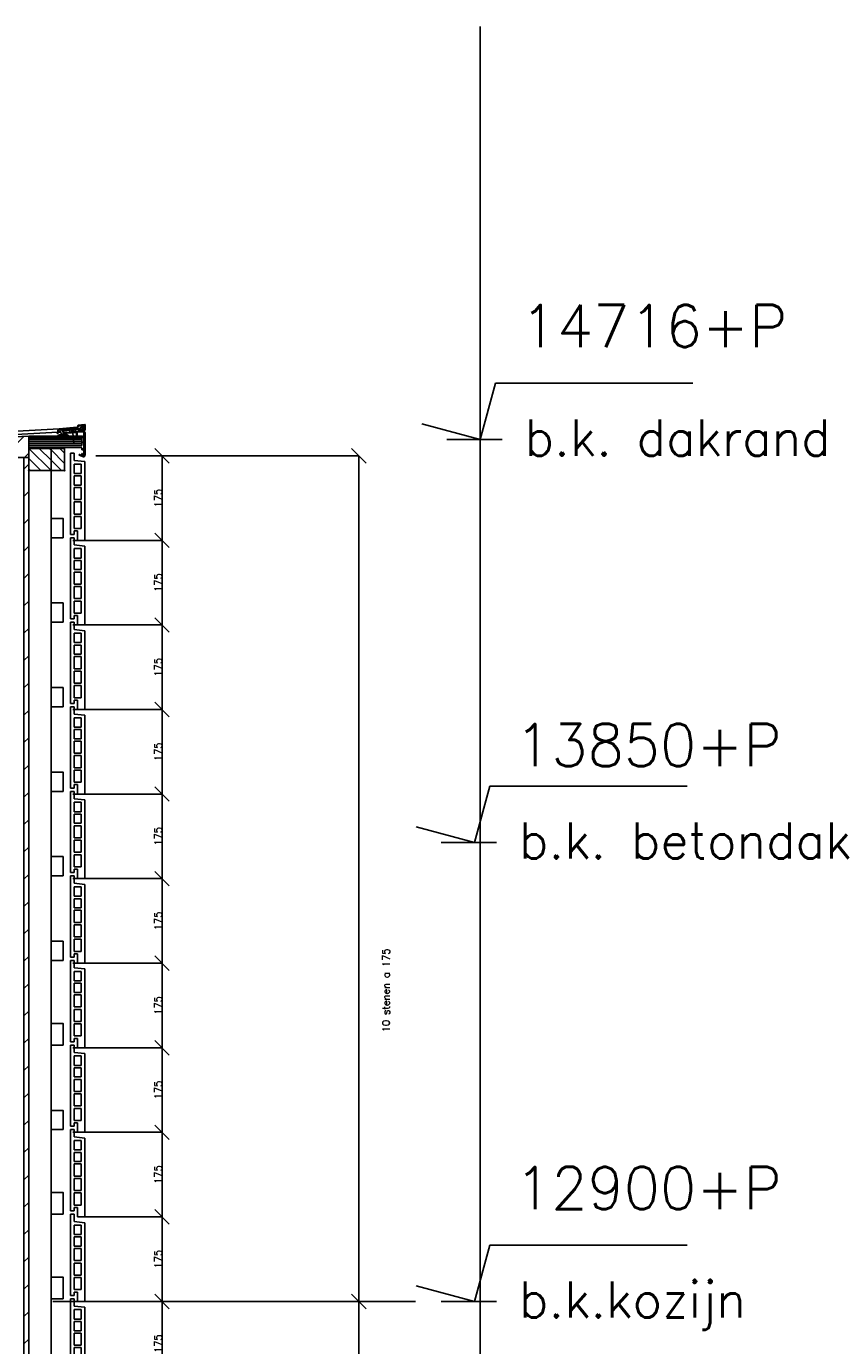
# Model space of a CAD drawing. Extents: x 0 to 317513, y 0 to 193913.
# Tile 66 of 69: x 275103 to 276781, y 105254 to 107985. Entities that reach past the tile are written whole.
import ezdxf

# ---------------------------------------------------------------- set-up
doc = ezdxf.new("R2010")
doc.units = 0
doc.header["$LTSCALE"] = 20
doc.header["$MEASUREMENT"] = 0
doc.header["$PDSIZE"] = -1
for name, pattern in [('CENTER', [5.421053, 3.388158, -0.677632, 0.677632, -0.677632]), ('DASHDOT', [25, 12.5, -6.25, 0, -6.25]), ('DD1', [2.66667, 1.66667, -0.5, 0, -0.5]), ('HIDDEN', [9.375, 6.25, -3.125])]:
    doc.linetypes.add(name, pattern=pattern)
doc.layers.get('0').update_dxf_attribs({"linetype": 'CONTINUOUS'})
doc.layers.get('DEFPOINTS').update_dxf_attribs({"linetype": 'CONTINUOUS'})
for name, color, linetype in [('A--A25--_F--3-', 9, 'CONTINUOUS'), ('A--A42--_F--3-', 9, 'CONTINUOUS'), ('A--A42--_F-23-', 9, 'CONTINUOUS'), ('A--L21D3_BUITENWAND', 3, 'CONTINUOUS'), ('A--L21D4_BUITENWAND', 4, 'CONTINUOUS'), ('A--L25--', 7, 'CONTINUOUS'), ('A--L25--_F-23-', 7, 'CONTINUOUS'), ('A--L27DC4_DAKEN', 4, 'HIDDEN'), ('A--L31--', 2, 'CONTINUOUS'), ('A--L42--', 7, 'CONTINUOUS'), ('A--L42--_F--3-', 7, 'CONTINUOUS'), ('A--L42--_F-23-', 7, 'CONTINUOUS'), ('A--L47', 7, 'CONTINUOUS'), ('A--M$1A-_F123-', 1, 'CONTINUOUS'), ('A--M01A1_MAATVOERING', 1, 'CONTINUOUS'), ('A--M01B1_HOOGTE_MAATV', 1, 'CONTINUOUS'), ('A--T01B2_HOOGTE_MAATV', 2, 'CONTINUOUS'), ('A--T01B3_HOOGTE_MAATV', 3, 'CONTINUOUS'), ('STRAMIEN', 8, 'DD1'), ('X--LR---_CP', 7, 'CONTINUOUS')]:
    doc.layers.add(name, color=color, linetype=linetype)
doc.styles.add('HOOGTEXT', font='ROMANS.shx', dxfattribs={"height": 2.5})
doc.styles.add('MAATLIJN', font='ROMANS')
doc.dimstyles.new('ALFA25', dxfattribs={"dimscale": 0.3, "dimtxt": 50, "dimasz": 100, "dimexe": 0, "dimexo": 0, "dimgap": 2, "dimtad": 1, "dimdec": 0, "dimzin": 0, "dimdsep": 46, "dimtxsty": 'MAATLIJN', "dimblk1": 'OBLIQUE', "dimblk2": 'OBLIQUE', "dimsah": 1, "dimcen": 0, "dimclrd": 1, "dimclre": 1, "dimclrt": 2, "dimadec": 0, "dimazin": 0, "dimtfac": 0.75, "dimtdec": 4, "dimtix": 1, "dimtmove": 2, "dimatfit": 3, "dimldrblk": 'OBLIQUE', "dimfxl": 0, "dimtvp": 1.5, "dimtolj": 1, "dimtzin": 0, "dimarcsym": 0})
pattern_1 = [(45, (0, 0), (-10.6066, 10.6066), [])]

# ---------------------------------------------------------------- blocks, each defined once
blk = doc.blocks.new('E100606D_8713350')
at = {"color": 0}
blk.add_lwpolyline([(17.9, 1.6), (20.2, 1.6), (20, 1.8, -0.57735), (20.2, 2.1), (21.5, 2.1), (22.8, 2.1, -0.57735), (23, 1.8), (22.9, 1.6), (25.2, 1.6), (25, 1.8, -0.57735), (25.2, 2.1), (26.5, 2.1), (27.8, 2.1, -0.57735), (28, 1.8), (27.9, 1.6), (30.2, 1.6), (30, 1.8, -0.57735), (30.2, 2.1), (31.5, 2.1), (32.8, 2.1, -0.57735), (33, 1.8), (32.9, 1.6), (35.2, 1.6), (35, 1.8, -0.57735), (35.2, 2.1), (36.5, 2.1), (37.8, 2.1, -0.57735), (38, 1.8), (37.9, 1.6), (40.2, 1.6), (40, 1.8, -0.57735), (40.2, 2.1), (41.5, 2.1), (42.8, 2.1, -0.57735), (43, 1.8), (42.9, 1.6), (45.2, 1.6), (45, 1.8, -0.57735), (45.2, 2.1), (46.5, 2.1), (47.8, 2.1, -0.57735), (48, 1.8), (47.9, 1.6), (50.2, 1.6), (50, 1.8, -0.57735), (50.2, 2.1), (51.5, 2.1), (52.8, 2.1, -0.57735), (53, 1.8), (52.9, 1.6), (55.2, 1.6), (55, 1.8, -0.57735), (55.2, 2.1), (56.5, 2.1), (57.8, 2.1, -0.57735), (58, 1.8), (57.9, 1.6), (60.2, 1.6), (60, 1.8, -0.57735), (60.2, 2.1), (61.5, 2.1), (62.8, 2.1, -0.57735), (63, 1.8), (62.9, 1.6), (65.2, 1.6), (65, 1.8, -0.57735), (65.2, 2.1), (66.5, 2.1), (67.8, 2.1, -0.57735), (68, 1.8), (67.9, 1.6), (70.2, 1.6), (70, 1.8, -0.57735), (70.2, 2.1), (71.5, 2.1), (72.8, 2.1, -0.57735), (73, 1.8), (72.9, 1.6), (78.3, 0.6, -0.912623), (78.3, 0.1), (-5.3, 0.1, 0.414214), (-5.8, -0.4), (-5.8, -1.4, -0.414214), (-6.3, -1.9, -0.414214), (-6.8, -1.4), (-6.8, -0.4, 0.414214), (-7.3, 0.1), (-9.5, 0.1, 0.414214), (-10, -0.4), (-10, -24.7, 0.414214), (-9.5, -25.2), (-7.3, -25.2, 0.414214), (-6.8, -24.7), (-6.8, -23.7, -0.414214), (-6.3, -23.2, -0.414214), (-5.8, -23.7), (-5.8, -25.7, -0.414214), (-6.3, -26.2), (-9.5, -26.2, 0.414214), (-10, -26.7), (-10, -38.7, 0.534511), (-9.3, -39.1), (-1, -35.7, -0.534511), (0, -36.4, -0.303347), (-0.4, -37.1), (-9.4, -40.8, -0.534511), (-11.5, -39.4), (-11.5, 12.6, -0.414214), (-10, 14.1), (0, 14.1, -0.414214), (0.5, 13.6), (0.5, 13.1, -0.414214), (0, 12.6), (-9.5, 12.6, 0.414214), (-10, 12.1), (-10, 2.6, 0.414214), (-9.5, 2.1), (-8.5, 2.1), (-7.2, 2.1, -0.57735), (-7, 1.8), (-7.1, 1.6), (-4.8, 1.6), (-5, 1.8, -0.57735), (-4.8, 2.1), (-3.5, 2.1), (-2.2, 2.1, -0.57735), (-2, 1.8), (-2.1, 1.6), (0.2, 1.6), (0, 1.8, -0.57735), (0.2, 2.1), (1.5, 2.1), (2.8, 2.1, -0.57735), (3, 1.8), (2.9, 1.6), (5.2, 1.6), (5, 1.8, -0.57735), (5.2, 2.1), (6.5, 2.1), (7.8, 2.1, -0.57735), (8, 1.8), (7.9, 1.6), (10.2, 1.6), (10, 1.8, -0.57735), (10.2, 2.1), (11.5, 2.1), (12.8, 2.1, -0.57735), (13, 1.8), (12.9, 1.6), (15.2, 1.6), (15, 1.8, -0.57735), (15.2, 2.1), (16.5, 2.1), (17.8, 2.1, -0.57735), (18, 1.8)], format="xyb", close=True, dxfattribs=at)
blk = doc.blocks.new('HOOGTEP')
at = {"layer": 'A--M01A1_MAATVOERING'}
for p, q in [((0, 0), (0.624, 2.33)), ((0.624, 2.33), (8.794, 2.33)), ((-2.415, 0.647), (0, 0))]:
    blk.add_line(p, q, dxfattribs=at)
at = {"layer": 'A--M01B1_HOOGTE_MAATV'}
blk.add_line((-1.379, 0), (0.911, 0), dxfattribs=at)
at = {"layer": 'A--T01B2_HOOGTE_MAATV', "style": 'HOOGTEXT', "flags": 4}
blk.add_attdef('TEKST', (1.84, -0.671), '', height=1.5, dxfattribs=at)
at = {"layer": 'A--T01B3_HOOGTE_MAATV', "style": 'HOOGTEXT', "flags": 4}
blk.add_attdef('HOOGTE', (1.673, 3.819), '', height=1.75, dxfattribs=at)
blk = doc.blocks.new('ARGETON175')
at = {"layer": 'A--L21D3_BUITENWAND'}
for p, q in [((0, 168), (-8, 168)), ((-8, 153), (-8, 168)), ((0, 0), (0, 168)), ((-8, 153), (-30, 150.5)), ((-30, 150.5), (-30, -12.5)), ((-22, 145.5), (-22, 126)), ((-8, 145.5), (-22, 145.5)), ((-8, 126), (-8, 145.5)), ((-8, 126), (-22, 126)), ((-8, 121), (-22, 121)), ((-22, 121), (-22, 102)), ((-8, 102), (-8, 121)), ((-22, 102), (-8, 102)), ((-22, 97), (-22, 72)), ((-22, 97), (-8, 97)), ((-8, 72), (-8, 97)), ((-22, 72), (-8, 72)), ((-22, 67), (-22, 42)), ((-22, 67), (-8, 67)), ((-8, 42), (-8, 67)), ((-22, 42), (-8, 42)), ((-22, 37), (-22, 12)), ((-22, 37), (-8, 37)), ((-8, 12), (-8, 37)), ((-22, 12), (-8, 12)), ((-15, 7), (-15, -12.5)), ((-15, 7), (-8, 7)), ((-8, 7), (-8, 0)), ((-8, 0), (0, 0)), ((-30, -12.5), (-15, -12.5))]:
    blk.add_line(p, q, dxfattribs=at)
blk = doc.blocks.new('*U600')
at = {"layer": 'A--A42--_F-23-', "linetype": 'Continuous'}
h = blk.add_hatch(dxfattribs=at)
h.set_pattern_fill('ALFALINE', color=256, scale=40, style=0)
h.set_pattern_definition([(45, (-275102.83, -101910.898), (-28.284271, 28.284271), [])])
h.paths.add_polyline_path([(0, 0), (-5, 0), (-5, 5181.5), (0, 5181.5), (5, 5181.5), (5, 0)])
at = {"layer": 'A--L42--_F-23-', "color": 2, "linetype": 'Continuous'}
for points in [[(0, 0), (-5, 0), (-5, 5181.5), (0, 5181.5)], [(0, 0), (5, 0), (5, 5181.5), (0, 5181.5)]]:
    blk.add_lwpolyline(points, dxfattribs=at)
blk = doc.blocks.new('_OBLIQUE')
at = {"color": 0, "linetype": 'ByBlock'}
blk.add_line((-0.5, -0.5), (0.5, 0.5), dxfattribs=at)
blk = doc.blocks.new('*D229')
at = {"color": 1, "linetype": 'ByBlock'}
for p, q in [((275223.8, 105345.9), (275383.4, 105345.9)), ((275383.4, 105170.9), (275383.4, 105345.9)), ((275223.8, 105170.9), (275383.4, 105170.9))]:
    blk.add_line(p, q, dxfattribs=at)
at = {"layer": 'DEFPOINTS', "color": 0, "linetype": 'ByBlock'}
for p in [(275223.8, 105345.9), (275383.4, 105345.9), (275223.8, 105170.9)]:
    blk.add_point(p, dxfattribs=at)
at = {"color": 1, "linetype": 'ByBlock', "xscale": 30, "yscale": 30, "zscale": 30}
for p, rotation in [((275383.4, 105345.9), 90), ((275383.4, 105170.9), 270)]:
    blk.add_blockref('_OBLIQUE', p, dxfattribs=dict(at, rotation=rotation))
at = {"color": 2, "linetype": 'ByBlock', "insert": (275375.3, 105258.4), "char_height": 15, "attachment_point": 5, "rotation": 90, "style": 'MAATLIJN'}
blk.add_mtext('\\A1;175', dxfattribs=at)
blk = doc.blocks.new('*D230')
at = {"color": 1, "linetype": 'ByBlock'}
for p, q in [((275216.3, 105520.9), (275383.4, 105520.9)), ((275383.4, 105345.9), (275383.4, 105520.9)), ((275223.8, 105345.9), (275383.4, 105345.9))]:
    blk.add_line(p, q, dxfattribs=at)
at = {"layer": 'DEFPOINTS', "color": 0, "linetype": 'ByBlock'}
for p in [(275216.3, 105520.9), (275383.4, 105520.9), (275223.8, 105345.9)]:
    blk.add_point(p, dxfattribs=at)
at = {"color": 1, "linetype": 'ByBlock', "xscale": 30, "yscale": 30, "zscale": 30}
for p, rotation in [((275383.4, 105520.9), 90), ((275383.4, 105345.9), 270)]:
    blk.add_blockref('_OBLIQUE', p, dxfattribs=dict(at, rotation=rotation))
at = {"color": 2, "linetype": 'ByBlock', "insert": (275375.3, 105433.4), "char_height": 15, "attachment_point": 5, "rotation": 90, "style": 'MAATLIJN'}
blk.add_mtext('\\A1;175', dxfattribs=at)
blk = doc.blocks.new('*D231')
at = {"color": 1, "linetype": 'ByBlock'}
for p, q in [((275198.8, 105695.9), (275383.4, 105695.9)), ((275383.4, 105520.9), (275383.4, 105695.9)), ((275216.3, 105520.9), (275383.4, 105520.9))]:
    blk.add_line(p, q, dxfattribs=at)
at = {"layer": 'DEFPOINTS', "color": 0, "linetype": 'ByBlock'}
for p in [(275198.8, 105695.9), (275383.4, 105695.9), (275216.3, 105520.9)]:
    blk.add_point(p, dxfattribs=at)
at = {"color": 1, "linetype": 'ByBlock', "xscale": 30, "yscale": 30, "zscale": 30}
for p, rotation in [((275383.4, 105695.9), 90), ((275383.4, 105520.9), 270)]:
    blk.add_blockref('_OBLIQUE', p, dxfattribs=dict(at, rotation=rotation))
at = {"color": 2, "linetype": 'ByBlock', "insert": (275375.3, 105608.4), "char_height": 15, "attachment_point": 5, "rotation": 90, "style": 'MAATLIJN'}
blk.add_mtext('\\A1;175', dxfattribs=at)
blk = doc.blocks.new('*D232')
at = {"color": 1, "linetype": 'ByBlock'}
for p, q in [((275198.8, 105870.9), (275383.4, 105870.9)), ((275383.4, 105695.9), (275383.4, 105870.9)), ((275198.8, 105695.9), (275383.4, 105695.9))]:
    blk.add_line(p, q, dxfattribs=at)
at = {"layer": 'DEFPOINTS', "color": 0, "linetype": 'ByBlock'}
for p in [(275198.8, 105870.9), (275383.4, 105870.9), (275198.8, 105695.9)]:
    blk.add_point(p, dxfattribs=at)
at = {"color": 1, "linetype": 'ByBlock', "xscale": 30, "yscale": 30, "zscale": 30}
for p, rotation in [((275383.4, 105870.9), 90), ((275383.4, 105695.9), 270)]:
    blk.add_blockref('_OBLIQUE', p, dxfattribs=dict(at, rotation=rotation))
at = {"color": 2, "linetype": 'ByBlock', "insert": (275375.3, 105783.4), "char_height": 15, "attachment_point": 5, "rotation": 90, "style": 'MAATLIJN'}
blk.add_mtext('\\A1;175', dxfattribs=at)
blk = doc.blocks.new('*D233')
at = {"color": 1, "linetype": 'ByBlock'}
for p, q in [((275198.8, 106045.9), (275383.4, 106045.9)), ((275383.4, 105870.9), (275383.4, 106045.9)), ((275198.8, 105870.9), (275383.4, 105870.9))]:
    blk.add_line(p, q, dxfattribs=at)
at = {"layer": 'DEFPOINTS', "color": 0, "linetype": 'ByBlock'}
for p in [(275198.8, 106045.9), (275383.4, 106045.9), (275198.8, 105870.9)]:
    blk.add_point(p, dxfattribs=at)
at = {"color": 1, "linetype": 'ByBlock', "xscale": 30, "yscale": 30, "zscale": 30}
for p, rotation in [((275383.4, 106045.9), 90), ((275383.4, 105870.9), 270)]:
    blk.add_blockref('_OBLIQUE', p, dxfattribs=dict(at, rotation=rotation))
at = {"color": 2, "linetype": 'ByBlock', "insert": (275375.3, 105958.4), "char_height": 15, "attachment_point": 5, "rotation": 90, "style": 'MAATLIJN'}
blk.add_mtext('\\A1;175', dxfattribs=at)
blk = doc.blocks.new('*D234')
at = {"color": 1, "linetype": 'ByBlock'}
for p, q in [((275198.8, 106220.9), (275383.4, 106220.9)), ((275383.4, 106045.9), (275383.4, 106220.9)), ((275198.8, 106045.9), (275383.4, 106045.9))]:
    blk.add_line(p, q, dxfattribs=at)
at = {"layer": 'DEFPOINTS', "color": 0, "linetype": 'ByBlock'}
for p in [(275198.8, 106220.9), (275383.4, 106220.9), (275198.8, 106045.9)]:
    blk.add_point(p, dxfattribs=at)
at = {"color": 1, "linetype": 'ByBlock', "xscale": 30, "yscale": 30, "zscale": 30}
for p, rotation in [((275383.4, 106220.9), 90), ((275383.4, 106045.9), 270)]:
    blk.add_blockref('_OBLIQUE', p, dxfattribs=dict(at, rotation=rotation))
at = {"color": 2, "linetype": 'ByBlock', "insert": (275375.3, 106133.4), "char_height": 15, "attachment_point": 5, "rotation": 90, "style": 'MAATLIJN'}
blk.add_mtext('\\A1;175', dxfattribs=at)
blk = doc.blocks.new('*D235')
at = {"color": 1, "linetype": 'ByBlock'}
for p, q in [((275198.8, 106745.9), (275383.4, 106745.9)), ((275383.4, 106570.9), (275383.4, 106745.9)), ((275198.8, 106570.9), (275383.4, 106570.9))]:
    blk.add_line(p, q, dxfattribs=at)
at = {"layer": 'DEFPOINTS', "color": 0, "linetype": 'ByBlock'}
for p in [(275198.8, 106745.9), (275383.4, 106745.9), (275198.8, 106570.9)]:
    blk.add_point(p, dxfattribs=at)
at = {"color": 1, "linetype": 'ByBlock', "xscale": 30, "yscale": 30, "zscale": 30}
for p, rotation in [((275383.4, 106745.9), 90), ((275383.4, 106570.9), 270)]:
    blk.add_blockref('_OBLIQUE', p, dxfattribs=dict(at, rotation=rotation))
at = {"color": 2, "linetype": 'ByBlock', "insert": (275375.3, 106658.4), "char_height": 15, "attachment_point": 5, "rotation": 90, "style": 'MAATLIJN'}
blk.add_mtext('\\A1;175', dxfattribs=at)
blk = doc.blocks.new('*D236')
at = {"color": 1, "linetype": 'ByBlock'}
for p, q in [((275198.8, 106395.9), (275383.4, 106395.9)), ((275383.4, 106220.9), (275383.4, 106395.9)), ((275198.8, 106220.9), (275383.4, 106220.9))]:
    blk.add_line(p, q, dxfattribs=at)
at = {"layer": 'DEFPOINTS', "color": 0, "linetype": 'ByBlock'}
for p in [(275198.8, 106395.9), (275383.4, 106395.9), (275198.8, 106220.9)]:
    blk.add_point(p, dxfattribs=at)
at = {"color": 1, "linetype": 'ByBlock', "xscale": 30, "yscale": 30, "zscale": 30}
for p, rotation in [((275383.4, 106395.9), 90), ((275383.4, 106220.9), 270)]:
    blk.add_blockref('_OBLIQUE', p, dxfattribs=dict(at, rotation=rotation))
at = {"color": 2, "linetype": 'ByBlock', "insert": (275375.3, 106308.4), "char_height": 15, "attachment_point": 5, "rotation": 90, "style": 'MAATLIJN'}
blk.add_mtext('\\A1;175', dxfattribs=at)
blk = doc.blocks.new('*D237')
at = {"color": 1, "linetype": 'ByBlock'}
for p, q in [((275198.8, 106570.9), (275383.4, 106570.9)), ((275383.4, 106395.9), (275383.4, 106570.9)), ((275198.8, 106395.9), (275383.4, 106395.9))]:
    blk.add_line(p, q, dxfattribs=at)
at = {"layer": 'DEFPOINTS', "color": 0, "linetype": 'ByBlock'}
for p in [(275198.8, 106570.9), (275383.4, 106570.9), (275198.8, 106395.9)]:
    blk.add_point(p, dxfattribs=at)
at = {"color": 1, "linetype": 'ByBlock', "xscale": 30, "yscale": 30, "zscale": 30}
for p, rotation in [((275383.4, 106570.9), 90), ((275383.4, 106395.9), 270)]:
    blk.add_blockref('_OBLIQUE', p, dxfattribs=dict(at, rotation=rotation))
at = {"color": 2, "linetype": 'ByBlock', "insert": (275375.3, 106483.4), "char_height": 15, "attachment_point": 5, "rotation": 90, "style": 'MAATLIJN'}
blk.add_mtext('\\A1;175', dxfattribs=at)
blk = doc.blocks.new('*D239')
at = {"color": 1, "linetype": 'ByBlock'}
for p, q in [((275291.1, 105345.9), (275790.7, 105345.9)), ((275790.7, 103595.9), (275790.7, 105345.9)), ((275291.1, 103595.9), (275790.7, 103595.9))]:
    blk.add_line(p, q, dxfattribs=at)
at = {"layer": 'DEFPOINTS', "color": 0, "linetype": 'ByBlock'}
for p in [(275291.1, 105345.9), (275790.7, 105345.9), (275291.1, 103595.9)]:
    blk.add_point(p, dxfattribs=at)
at = {"color": 1, "linetype": 'ByBlock', "xscale": 30, "yscale": 30, "zscale": 30}
for p, rotation in [((275790.7, 105345.9), 90), ((275790.7, 103595.9), 270)]:
    blk.add_blockref('_OBLIQUE', p, dxfattribs=dict(at, rotation=rotation))
at = {"color": 2, "linetype": 'ByBlock', "insert": (275782.6, 104470.9), "char_height": 15, "attachment_point": 5, "rotation": 90, "style": 'MAATLIJN'}
blk.add_mtext('\\A1;10 stenen a 175', dxfattribs=at)
blk = doc.blocks.new('*D240')
at = {"color": 1, "linetype": 'ByBlock'}
for p, q in [((275291.1, 107095.9), (275790.7, 107095.9)), ((275790.7, 105345.9), (275790.7, 107095.9)), ((275291.1, 105345.9), (275790.7, 105345.9))]:
    blk.add_line(p, q, dxfattribs=at)
at = {"layer": 'DEFPOINTS', "color": 0, "linetype": 'ByBlock'}
for p in [(275291.1, 107095.9), (275790.7, 107095.9), (275291.1, 105345.9)]:
    blk.add_point(p, dxfattribs=at)
at = {"color": 1, "linetype": 'ByBlock', "xscale": 30, "yscale": 30, "zscale": 30}
for p, rotation in [((275790.7, 107095.9), 90), ((275790.7, 105345.9), 270)]:
    blk.add_blockref('_OBLIQUE', p, dxfattribs=dict(at, rotation=rotation))
at = {"color": 2, "linetype": 'ByBlock', "insert": (275846.9, 105989.6), "char_height": 15, "attachment_point": 5, "rotation": 90, "style": 'MAATLIJN'}
blk.add_mtext('\\A1;10 stenen a 175', dxfattribs=at)
blk = doc.blocks.new('*D241')
at = {"color": 1, "linetype": 'ByBlock'}
for p, q in [((275198.8, 106920.9), (275383.4, 106920.9)), ((275383.4, 106745.9), (275383.4, 106920.9)), ((275198.8, 106745.9), (275383.4, 106745.9))]:
    blk.add_line(p, q, dxfattribs=at)
at = {"layer": 'DEFPOINTS', "color": 0, "linetype": 'ByBlock'}
for p in [(275198.8, 106920.9), (275383.4, 106920.9), (275198.8, 106745.9)]:
    blk.add_point(p, dxfattribs=at)
at = {"color": 1, "linetype": 'ByBlock', "xscale": 30, "yscale": 30, "zscale": 30}
for p, rotation in [((275383.4, 106920.9), 90), ((275383.4, 106745.9), 270)]:
    blk.add_blockref('_OBLIQUE', p, dxfattribs=dict(at, rotation=rotation))
at = {"color": 2, "linetype": 'ByBlock', "insert": (275375.3, 106833.4), "char_height": 15, "attachment_point": 5, "rotation": 90, "style": 'MAATLIJN'}
blk.add_mtext('\\A1;175', dxfattribs=at)
blk = doc.blocks.new('*D242')
at = {"color": 1, "linetype": 'ByBlock'}
for p, q in [((275198.8, 106745.9), (275383.4, 106745.9)), ((275383.4, 106570.9), (275383.4, 106745.9)), ((275198.8, 106570.9), (275383.4, 106570.9))]:
    blk.add_line(p, q, dxfattribs=at)
at = {"layer": 'DEFPOINTS', "color": 0, "linetype": 'ByBlock'}
for p in [(275198.8, 106745.9), (275383.4, 106745.9), (275198.8, 106570.9)]:
    blk.add_point(p, dxfattribs=at)
at = {"color": 1, "linetype": 'ByBlock', "xscale": 30, "yscale": 30, "zscale": 30}
for p, rotation in [((275383.4, 106745.9), 90), ((275383.4, 106570.9), 270)]:
    blk.add_blockref('_OBLIQUE', p, dxfattribs=dict(at, rotation=rotation))
at = {"color": 2, "linetype": 'ByBlock', "insert": (275375.3, 106658.4), "char_height": 15, "attachment_point": 5, "rotation": 90, "style": 'MAATLIJN'}
blk.add_mtext('\\A1;175', dxfattribs=at)
blk = doc.blocks.new('*D243')
at = {"color": 1, "linetype": 'ByBlock'}
for p, q in [((275246.6, 107095.9), (275383.4, 107095.9)), ((275383.4, 106920.9), (275383.4, 107095.9)), ((275198.8, 106920.9), (275383.4, 106920.9))]:
    blk.add_line(p, q, dxfattribs=at)
at = {"layer": 'DEFPOINTS', "color": 0, "linetype": 'ByBlock'}
for p in [(275246.6, 107095.9), (275383.4, 107095.9), (275198.8, 106920.9)]:
    blk.add_point(p, dxfattribs=at)
at = {"color": 1, "linetype": 'ByBlock', "xscale": 30, "yscale": 30, "zscale": 30}
for p, rotation in [((275383.4, 107095.9), 90), ((275383.4, 106920.9), 270)]:
    blk.add_blockref('_OBLIQUE', p, dxfattribs=dict(at, rotation=rotation))
at = {"color": 2, "linetype": 'ByBlock', "insert": (275375.3, 107008.4), "char_height": 15, "attachment_point": 5, "rotation": 90, "style": 'MAATLIJN'}
blk.add_mtext('\\A1;175', dxfattribs=at)
blk = doc.blocks.new('Q020261-')
at = {"layer": 'A--A25--_F--3-'}
h = blk.add_hatch(dxfattribs=at)
h.set_pattern_fill('ALFALINE', color=256, scale=15, style=0, pattern_type=2)
h.set_pattern_definition(pattern_1)
h.paths.add_polyline_path([(0, 0), (0, 46), (46, 46), (46, 0)])
at = {"layer": 'A--L25--_F-23-', "color": 2, "linetype": 'Continuous'}
blk.add_lwpolyline([(0, 0), (0, 46), (46, 46), (46, 0)], close=True, dxfattribs=at)
at = {"layer": 'X--LR---_CP'}
for p in [(0, 0), (0, 0), (46, 0)]:
    blk.add_point(p, dxfattribs=at)
blk = doc.blocks.new('Q020259-')
at = {"layer": 'A--A25--_F--3-'}
h = blk.add_hatch(dxfattribs=at)
h.set_pattern_fill('ALFALINE', color=256, scale=15, style=0, pattern_type=2)
h.set_pattern_definition(pattern_1)
h.paths.add_polyline_path([(0, 0), (0, 46), (28, 46), (28, 0)])
at = {"layer": 'A--L25--_F-23-', "color": 2, "linetype": 'Continuous'}
blk.add_lwpolyline([(0, 0), (0, 46), (28, 46), (28, 0)], close=True, dxfattribs=at)
at = {"layer": 'X--LR---_CP'}
for p in [(0, 0), (0, 0), (28, 0)]:
    blk.add_point(p, dxfattribs=at)

msp = doc.modelspace()

# ---------------------------------------------------------------- hatches: boundary and pattern name
at = {"layer": 'A--A25--_F--3-'}
h = msp.add_hatch(dxfattribs=at)
h.set_pattern_fill('ANSI31', color=256, scale=10, angle=90, style=0)
h.set_pattern_definition([(45, (256820.45, 93842.83), (22.45064, -22.45064), [])])
h.paths.add_polyline_path([(275107.83, 107092.4), (274887.06, 107092.44), (274887.1, 107126.4), (275107.83, 107136.4)])
at = {"layer": 'A--A42--_F--3-'}
h = msp.add_hatch(dxfattribs=at)
h.set_pattern_fill('ALFALINE', color=256, scale=4, angle=135, style=0, pattern_type=2)
h.set_pattern_definition([(7e-15, (275228.117, 107117.398), (9e-16, -4), [])])
h.paths.add_polyline_path([(275217.47, 107117.4), (275217.47, 107136.4), (275107.83, 107136.4), (275107.83, 107117.4), (275107.83, 107111.4), (275217.47, 107111.4)])

# ---------------------------------------------------------------- linework, layer by layer
at = {"color": 0}
for p, q in [((275209.06, 107158.53), (275210.15, 107159.63)), ((275210.15, 107159.63), (275223.59, 107160.8)), ((275213.42, 107158.56), (275222.78, 107159.38)), ((275215, 107154.97), (275218.76, 107158.73)), ((275221.99, 107159.01), (275218.76, 107158.73)), ((275223.1, 107157.9), (275221.99, 107159.01)), ((275223.32, 107155.16), (275223.32, 107158.88)), ((275224.67, 107159.81), (275224.67, 107149.61)), ((275166.71, 107143.21), (275167.67, 107144.17)), ((275166.71, 107142.51), (275166.71, 107143.21)), ((275169.76, 107144.35), (275167.57, 107142.15)), ((275167.58, 107137.11), (275169.74, 107139.28)), ((275167.67, 107148.32), (275170.88, 107151.83)), ((275167.67, 107144.17), (275167.67, 107148.32)), ((275169.46, 107136.43), (275167.86, 107136.43)), ((275171.52, 107150.53), (275169.02, 107147.8)), ((275169.02, 107147.8), (275169.02, 107146.19)), ((275170.37, 107137.93), (275169.46, 107137.01)), ((275169.46, 107137.01), (275169.46, 107136.43)), ((275187, 107136.43), (275169.46, 107136.43)), ((275169.57, 107145.69), (275173.7, 107146.05)), ((275169.74, 107139.28), (275184.29, 107140.55)), ((275173.03, 107144.64), (275169.76, 107144.35)), ((275185.37, 107139.24), (275170.37, 107137.93)), ((275170.88, 107151.83), (275208.02, 107155.08)), ((275208.63, 107153.77), (275171.52, 107150.53)), ((275172.92, 107146.99), (275173.88, 107148.36)), ((275173.01, 107145.99), (275172.92, 107146.99)), ((275174.01, 107146.08), (275173.01, 107145.99)), ((275173.93, 107145.54), (275173.03, 107144.64)), ((275174.53, 107140.1), (275174.01, 107146.08)), ((275179.22, 107140.51), (275174.53, 107140.1)), ((275175.35, 107149.21), (275178.43, 107149.48)), ((275178.43, 107149.48), (275194.37, 107150.87)), ((275179.22, 107140.51), (275178.43, 107149.48)), ((275181.21, 107140.68), (275179.22, 107140.51)), ((275192.55, 107148.7), (275180.6, 107147.66)), ((275181.21, 107140.68), (275180.6, 107147.66)), ((275183.6, 107140.89), (275181.21, 107140.68)), ((275182.88, 107143.56), (275184.44, 107140.85)), ((275218.3, 107146.94), (275183.04, 107143.86)), ((275187, 107136.43), (275185.37, 107139.24)), ((275185.43, 107141.95), (275187.81, 107137.83)), ((275206.22, 107144.48), (275185.82, 107142.69)), ((275190.8, 107136.43), (275187, 107136.43)), ((275187.81, 107137.83), (275190.34, 107137.83)), ((275190.34, 107137.83), (275190.97, 107136.73)), ((275192.9, 107144.72), (275192.55, 107148.7)), ((275196.89, 107145.07), (275192.9, 107144.72)), ((275194.37, 107150.87), (275198.36, 107151.22)), ((275194.37, 107150.87), (275194.47, 107149.76)), ((275202.44, 107150.45), (275194.47, 107149.76)), ((275194.47, 107149.76), (275196.67, 107147.56)), ((275196.67, 107147.56), (275200.65, 107147.91)), ((275196.67, 107147.56), (275196.89, 107145.07)), ((275202.34, 107151.57), (275198.36, 107151.22)), ((275200.65, 107147.91), (275202.44, 107150.45)), ((275200.87, 107145.42), (275200.65, 107147.91)), ((275204.86, 107145.76), (275200.87, 107145.42)), ((275214.66, 107152.64), (275202.34, 107151.57)), ((275202.44, 107150.45), (275202.34, 107151.57)), ((275204.51, 107149.75), (275216.46, 107150.79)), ((275204.86, 107145.76), (275204.51, 107149.75)), ((275205.49, 107136.73), (275205.98, 107137.58)), ((275209.26, 107136.43), (275205.66, 107136.43)), ((275206.41, 107137.83), (275206.76, 107137.83)), ((275206.76, 107137.83), (275206.76, 107143.98)), ((275208.02, 107155.08), (275210.35, 107157.41)), ((275208.16, 107144.19), (275208.16, 107137.83)), ((275208.16, 107137.83), (275208.51, 107137.83)), ((275220.56, 107145.73), (275208.62, 107144.69)), ((275208.63, 107153.77), (275213.42, 107158.56)), ((275208.94, 107137.58), (275209.43, 107136.73)), ((275209.95, 107158.26), (275209.22, 107158.19)), ((275217.71, 107155.7), (275214.66, 107152.64)), ((275216.2, 107154.18), (275215.4, 107154.11)), ((275217.91, 107155.89), (275216.2, 107154.18)), ((275216.81, 107146.81), (275216.46, 107150.79)), ((275217.81, 107146.9), (275216.81, 107146.81)), ((275217.81, 107146.9), (275218.72, 107147.98)), ((275218.72, 107147.98), (275218.05, 107155.57)), ((275218.76, 107147.44), (275218.76, 107155.54)), ((275220.16, 107156.84), (275223.01, 107157.57)), ((275220.16, 107148.11), (275220.16, 107156.84)), ((275220.16, 107148.11), (275224.46, 107143.81)), ((275220.32, 107155.25), (275220.32, 107156.47)), ((275220.47, 107154.9), (275223.18, 107152.19)), ((275220.56, 107145.73), (275223.06, 107143.23)), ((275220.66, 107156.61), (275222.47, 107154.81)), ((275223.06, 107124.93), (275223.06, 107143.23)), ((275223.32, 107149.75), (275223.32, 107151.84)), ((275223.82, 107149.25), (275223.32, 107149.75)), ((275224.46, 107143.81), (275224.46, 107096.63)), ((275217.46, 107123.68), (275217.46, 107123.93)), ((275217.96, 107124.43), (275222.56, 107124.43)), ((275223.06, 107123.18), (275217.96, 107123.18)), ((275223.06, 107099.18), (275223.06, 107123.18)), ((275217.46, 107098.43), (275217.46, 107100.18)), ((275217.96, 107100.68), (275218.21, 107100.68)), ((275223.06, 107097.93), (275217.96, 107097.93)), ((275218.71, 107100.18), (275218.71, 107099.18)), ((275218.71, 107099.18), (275223.06, 107099.18)), ((275223.06, 107097.63), (275223.06, 107097.93))]:
    msp.add_line(p, q, dxfattribs=at)
at = {"color": 0, "linetype": 'CENTER'}
msp.add_line((275198.36, 107151.22), (275200.96, 107121.4), dxfattribs=at)
at = {"color": 0}
for centre, radius, start, end in [((275222.82, 107158.88), 0.5, 0, 95), ((275223.67, 107159.81), 1, 0, 95), ((275167.21, 107142.51), 0.5, 180, 225), ((275167.21, 107142.51), 0.5, 225, 315), ((275167.86, 107136.83), 0.4, 135, 180), ((275167.86, 107136.83), 0.4, 180, 270), ((275169.52, 107146.19), 0.5, 180, 275), ((275173.72, 107145.75), 0.3, 315, 95), ((275175.52, 107147.21), 2, 95, 145), ((275183.06, 107143.66), 0.2, 95, 180), ((275183.06, 107143.66), 0.2, 180, 210), ((275183.55, 107141.39), 0.5, 275, 30), ((275184.27, 107140.75), 0.2, 275, 30), ((275185.86, 107142.2), 0.5, 95, 210), ((275190.8, 107136.63), 0.2, 270, 30), ((275205.66, 107136.63), 0.2, 150, 270), ((275206.41, 107137.33), 0.5, 90, 150), ((275206.26, 107143.98), 0.5, 0, 95), ((275208.66, 107144.19), 0.5, 95, 180), ((275208.51, 107137.33), 0.5, 30, 90), ((275209.2, 107158.39), 0.2, 135, 275), ((275209.26, 107136.63), 0.2, 270, 30), ((275210, 107157.76), 0.5, 315, 95), ((275215.35, 107154.61), 0.5, 135, 275), ((275217.85, 107155.56), 0.2, 5, 135), ((275218.26, 107155.54), 0.5, 0, 135), ((275218.26, 107147.44), 0.5, 275, 0), ((275220.52, 107156.47), 0.2, 45, 180), ((275220.82, 107155.25), 0.5, 180, 225), ((275222.82, 107155.16), 0.5, 225, 0), ((275222.96, 107157.76), 0.2, 284.29436, 45), ((275222.82, 107151.84), 0.5, 0, 45), ((275224.17, 107149.61), 0.5, 225, 0), ((275217.96, 107123.93), 0.5, 90, 180), ((275217.96, 107123.68), 0.5, 180, 270), ((275222.56, 107124.93), 0.5, 270, 0), ((275217.96, 107100.18), 0.5, 90, 180), ((275217.96, 107098.43), 0.5, 180, 270), ((275218.21, 107100.18), 0.5, 0, 90), ((275224.26, 107097.63), 1.2, 180, 270), ((275224.26, 107096.63), 0.2, 270, 0)]:
    msp.add_arc(centre, radius, start, end, dxfattribs=at)
at = {"layer": 'A--L21D4_BUITENWAND'}
for points in [[(275178.83, 106926.4), (275153.83, 106926.4), (275153.83, 106966.4), (275178.83, 106966.4)], [(275178.83, 106751.4), (275153.83, 106751.4), (275153.83, 106791.4), (275178.83, 106791.4)], [(275178.83, 106576.4), (275153.83, 106576.4), (275153.83, 106616.4), (275178.83, 106616.4)], [(275178.83, 106401.4), (275153.83, 106401.4), (275153.83, 106441.4), (275178.83, 106441.4)], [(275178.83, 106226.4), (275153.83, 106226.4), (275153.83, 106266.4), (275178.83, 106266.4)], [(275178.83, 106051.4), (275153.83, 106051.4), (275153.83, 106091.4), (275178.83, 106091.4)], [(275178.83, 105876.4), (275153.83, 105876.4), (275153.83, 105921.4), (275178.83, 105921.4)], [(275178.83, 105701.4), (275153.83, 105701.4), (275153.83, 105741.4), (275178.83, 105741.4)], [(275178.83, 105526.4), (275153.83, 105526.4), (275153.83, 105571.4), (275178.83, 105571.4)], [(275178.83, 105351.4), (275153.83, 105351.4), (275153.83, 105396.4), (275178.83, 105396.4)]]:
    msp.add_lwpolyline(points, close=True, dxfattribs=at)
at = {"layer": 'A--L25--_F-23-', "color": 2, "linetype": 'Continuous'}
msp.add_lwpolyline([(275107.83, 107092.4), (274887.06, 107092.44), (274887.1, 107126.4), (275107.83, 107136.4)], close=True, dxfattribs=at)
at = {"layer": 'A--L27DC4_DAKEN'}
for p, q in [((275170.81, 107151.75), (274879.57, 107135.65)), ((275167.67, 107144.57), (274879.96, 107128.66))]:
    msp.add_line(p, q, dxfattribs=at)
at = {"layer": 'A--L31--'}
msp.add_line((275153.83, 107065.4), (275153.83, 101927.32), dxfattribs=at)
at = {"layer": 'A--L42--_F--3-', "color": 3, "linetype": 'Continuous'}
msp.add_lwpolyline([(275217.47, 107117.4), (275217.47, 107136.4), (275107.83, 107136.4), (275107.83, 107117.4)], dxfattribs=at)
at = {"layer": 'STRAMIEN', "linetype": 'Continuous'}
msp.add_line((276041.87, 107984.65), (276041.87, 92163.71), dxfattribs=at)
at = {"layer": 'STRAMIEN', "linetype": 'DASHDOT'}
msp.add_line((270656.59, 105345.9), (276142.8, 105345.9), dxfattribs=at)

# ---------------------------------------------------------------- block references
at = {"xscale": 50, "yscale": 50, "zscale": 50}
for p, values in [((276041.87, 107129.6), {'TEKST': 'b.k. dakrand', 'HOOGTE': '14716+P'}), ((276030.19, 105345.9), {'TEKST': 'b.k.kozijn', 'HOOGTE': '12900+P'})]:
    msp.add_blockref('HOOGTEP', p, dxfattribs=at).add_auto_attribs(values)
at = {"xscale": -1}
for p in [(275193.83, 106933.4), (275193.83, 106933.4), (275193.83, 106758.4), (275193.83, 106583.4), (275193.83, 106408.4), (275193.83, 106233.4), (275193.83, 106058.4), (275193.83, 105883.4), (275193.83, 105708.4), (275193.83, 105533.4), (275193.83, 105358.4), (275193.83, 105183.4)]:
    msp.add_blockref('ARGETON175', p, dxfattribs=at)
ref = msp.add_blockref('HOOGTEP', (276030.19, 106295.9), dxfattribs=dict(xscale=50, yscale=50, zscale=50))
ref.add_attrib('TEKST', 'b.k. betondak', (276122.18, 106262.34), dxfattribs={"layer": 'A--T01B2_HOOGTE_MAATV', "height": 75, "style": 'HOOGTEXT', "flags": 4})
ref.add_attrib('HOOGTE', '13850+P', (276113.83, 106453.72), dxfattribs={"layer": 'A--T01B3_HOOGTE_MAATV', "height": 87.5, "style": 'HOOGTEXT', "flags": 4})
at = {"layer": 'A--L25--', "extrusion": (0, 0, -1), "zscale": -1}
for name, p in [('Q020261-', (-275153.83, 107065.4)), ('Q020259-', (-275181.83, 107065.4))]:
    msp.add_blockref(name, p, dxfattribs=at)
at = {"layer": 'A--L42--'}
msp.add_blockref('*U600', (275102.83, 101910.9), dxfattribs=at)
at = {"layer": 'A--L47', "xscale": -1}
msp.add_blockref('E100606D_8713350', (275211.83, 107134.6), dxfattribs=at)
msp.add_blockref('E100606D_8713350', (275211.83, 107134.6), dxfattribs=at)

# ---------------------------------------------------------------- dimensions: what is measured, and where the dimension line sits
at = {"layer": 'A--M$1A-_F123-'}
for base, p1, p2, picture, middle in [((275383.38, 107095.9), (275198.83, 106920.9), (275246.61, 107095.9), '*D243', (275375.28, 107008.4)), ((275383.38, 106920.9), (275198.83, 106745.9), (275198.83, 106920.9), '*D241', (275375.28, 106833.4)), ((275383.38, 106745.9), (275198.83, 106570.9), (275198.83, 106745.9), '*D235', (275375.28, 106658.4)), ((275383.38, 106745.9), (275198.83, 106570.9), (275198.83, 106745.9), '*D242', (275375.28, 106658.4)), ((275383.38, 106570.9), (275198.83, 106395.9), (275198.83, 106570.9), '*D237', (275375.28, 106483.4)), ((275383.38, 106395.9), (275198.83, 106220.9), (275198.83, 106395.9), '*D236', (275375.28, 106308.4)), ((275383.38, 106220.9), (275198.83, 106045.9), (275198.83, 106220.9), '*D234', (275375.28, 106133.4)), ((275383.38, 106045.9), (275198.83, 105870.9), (275198.83, 106045.9), '*D233', (275375.28, 105958.4)), ((275383.38, 105870.9), (275198.83, 105695.9), (275198.83, 105870.9), '*D232', (275375.28, 105783.4)), ((275383.38, 105695.9), (275216.33, 105520.9), (275198.83, 105695.9), '*D231', (275375.28, 105608.4)), ((275383.38, 105520.9), (275223.83, 105345.9), (275216.33, 105520.9), '*D230', (275375.28, 105433.4)), ((275383.38, 105345.9), (275223.83, 105170.9), (275223.83, 105345.9), '*D229', (275375.28, 105258.4))]:
    dim = msp.add_linear_dim(base=base, p1=p1, p2=p2, angle=90, dimstyle='ALFA25', override={"dimscale": 0.3}, dxfattribs=at)
    dim.commit()
    dim.dimension.update_dxf_attribs({"geometry": picture, "text_midpoint": middle})
dim = msp.add_linear_dim(base=(275790.65, 107095.9), p1=(275291.11, 105345.9), p2=(275291.11, 107095.9), angle=90, text='10 stenen a 175', dimstyle='ALFA25', override={"dimscale": 0.3}, dxfattribs=at)
dim.commit()
dim.dimension.update_dxf_attribs({"geometry": '*D240', "text_midpoint": (275846.9, 105989.63), "dimtype": 160})
dim = msp.add_linear_dim(base=(275790.65, 105345.9), p1=(275291.11, 103595.9), p2=(275291.11, 105345.9), angle=90, text='10 stenen a 175', dimstyle='ALFA25', override={"dimscale": 0.3}, dxfattribs=at)
dim.commit()
dim.dimension.update_dxf_attribs({"geometry": '*D239', "text_midpoint": (275782.55, 104470.9)})

doc.saveas('drawing.dxf')
